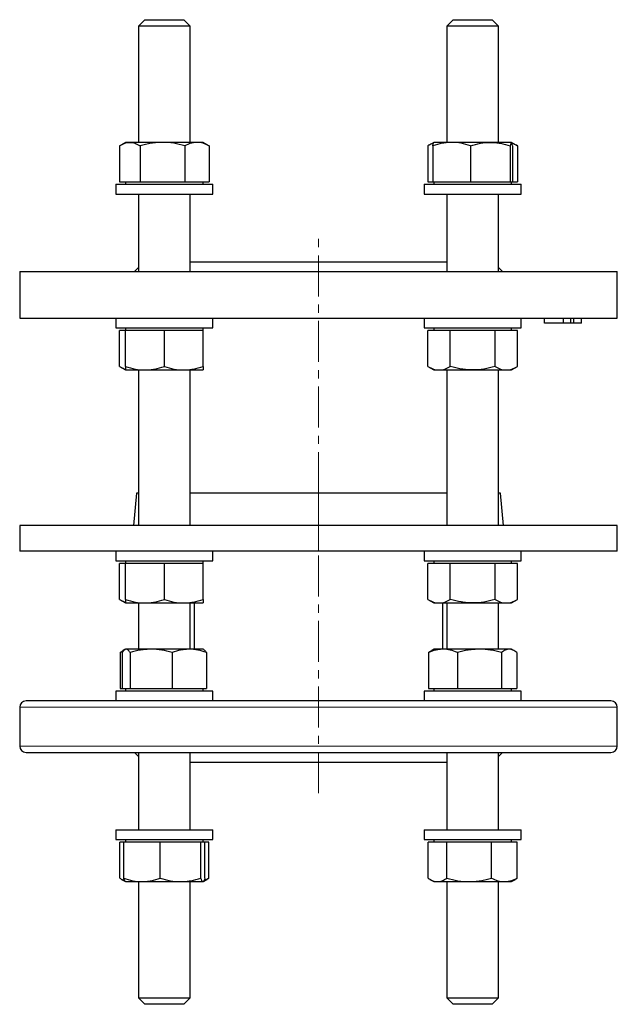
# Model space of a CAD drawing. Header units: millimetres. Extents: x 91 to 748, y 48 to 707.
# Tile 1 of 2: x 105 to 290, y 48 to 353. Entities that reach past the tile are written whole.
import ezdxf

# ---------------------------------------------------------------- set-up
doc = ezdxf.new("R2010")
doc.units = ezdxf.units.MM
doc.linetypes.add('CENTERX2', pattern=[20.32, 12.7, -2.54, 2.54, -2.54])
doc.layers.add('FORMAT', color=7, linetype='Continuous')

msp = doc.modelspace()

# ---------------------------------------------------------------- linework, layer by layer
at = {"color": 7, "linetype": 'Continuous', "lineweight": 25}
for p, q in [((143.72, 353.4), (141.72, 351.4)), ((141.72, 351.4), (141.72, 315.4)), ((156.84, 351.4), (141.72, 351.4)), ((143.72, 353.4), (155.06, 353.4)), ((155.06, 353.4), (155.72, 353.4)), ((157.72, 351.4), (155.72, 353.4)), ((157.72, 351.4), (156.84, 351.4)), ((157.72, 315.4), (157.72, 351.4)), ((239.18, 353.4), (237.18, 351.4)), ((237.18, 351.4), (237.18, 315.4)), ((253.18, 351.4), (237.18, 351.4)), ((239.18, 353.4), (251.18, 353.4)), ((253.18, 351.4), (251.18, 353.4)), ((253.18, 315.4), (253.18, 351.4)), ((135.88, 314.33), (135.88, 303.2)), ((137.72, 315.4), (136.22, 314.54)), ((139.04, 315.4), (137.72, 315.4)), ((149.13, 315.4), (139.04, 315.4)), ((142.21, 314.33), (142.21, 303.2)), ((159.8, 315.4), (149.13, 315.4)), ((156.05, 314.33), (156.05, 303.2)), ((161.72, 315.4), (159.8, 315.4)), ((163.21, 314.53), (161.72, 315.4)), ((163.21, 314.53), (163.56, 314.33)), ((163.56, 314.33), (163.56, 303.2)), ((231.33, 314.33), (231.33, 303.2)), ((233.16, 315.39), (231.68, 314.53)), ((232.85, 314.33), (232.85, 303.2)), ((233.18, 315.4), (233.16, 315.39)), ((238.68, 315.4), (233.18, 315.4)), ((250.66, 315.4), (238.68, 315.4)), ((244.5, 314.33), (244.5, 303.2)), ((257.16, 315.4), (250.66, 315.4)), ((256.83, 314.33), (256.83, 303.2)), ((257.18, 315.4), (257.16, 315.4)), ((257.19, 315.39), (257.18, 315.4)), ((258.67, 314.54), (257.21, 315.38)), ((257.5, 314.33), (257.5, 303.2)), ((258.67, 314.53), (259.02, 314.33)), ((259.02, 314.33), (259.02, 303.2)), ((134.72, 302.4), (134.72, 299.4)), ((134.72, 302.4), (164.72, 302.4)), ((135.88, 303.2), (139.04, 303.2)), ((137.72, 303.2), (137.72, 302.4)), ((139.04, 303.2), (142.21, 303.2)), ((142.21, 303.2), (149.13, 303.2)), ((149.13, 303.2), (156.05, 303.2)), ((156.05, 303.2), (159.8, 303.2)), ((159.8, 303.2), (163.56, 303.2)), ((161.72, 302.4), (161.72, 303.2)), ((164.72, 299.4), (164.72, 302.4)), ((230.18, 302.4), (230.18, 299.4)), ((230.18, 302.4), (260.18, 302.4)), ((231.33, 303.2), (232.85, 303.2)), ((232.85, 303.2), (238.68, 303.2)), ((233.18, 303.2), (233.18, 302.4)), ((238.68, 303.2), (244.5, 303.2)), ((244.5, 303.2), (250.66, 303.2)), ((250.66, 303.2), (256.83, 303.2)), ((256.83, 303.2), (257.16, 303.2)), ((257.16, 303.2), (257.5, 303.2)), ((257.18, 302.4), (257.18, 303.2)), ((257.5, 303.2), (259.02, 303.2)), ((260.18, 299.4), (260.18, 302.4)), ((134.72, 299.4), (164.72, 299.4)), ((141.72, 299.4), (141.72, 275.4)), ((157.72, 275.4), (157.72, 299.4)), ((230.18, 299.4), (260.18, 299.4)), ((237.18, 299.4), (237.18, 275.4)), ((253.18, 275.4), (253.18, 299.4)), ((157.72, 278.4), (197.45, 278.4)), ((197.45, 278.4), (237.18, 278.4)), ((104.95, 275.4), (104.95, 260.9)), ((104.95, 275.4), (197.45, 275.4)), ((141.72, 276.67), (140.45, 275.4)), ((197.45, 275.4), (289.95, 275.4)), ((254.45, 275.4), (253.18, 276.67)), ((289.95, 260.9), (289.95, 275.4)), ((104.95, 260.9), (197.45, 260.9)), ((134.72, 260.9), (134.72, 257.9)), ((164.72, 257.9), (164.72, 260.9)), ((197.45, 260.9), (289.95, 260.9)), ((230.18, 260.9), (230.18, 257.9)), ((260.18, 257.9), (260.18, 260.9)), ((267.45, 259.4), (267.45, 260.9)), ((273.3, 259.4), (267.45, 259.4)), ((273.3, 259.4), (273.3, 260.9)), ((275.59, 259.4), (273.3, 259.4)), ((275.59, 259.4), (275.59, 260.9)), ((276.5, 259.4), (275.59, 259.4)), ((276.5, 259.4), (276.5, 260.9)), ((278.87, 259.4), (276.5, 259.4)), ((278.87, 259.4), (278.87, 260.9)), ((134.72, 257.9), (164.72, 257.9)), ((135.86, 245.97), (135.86, 257.1)), ((137.72, 257.1), (135.86, 257.1)), ((137.72, 257.9), (137.72, 257.1)), ((137.72, 245.97), (137.72, 257.1)), ((143.72, 257.1), (137.72, 257.1)), ((149.72, 257.1), (143.72, 257.1)), ((149.72, 245.97), (149.72, 257.1)), ((155.72, 257.1), (149.72, 257.1)), ((161.72, 257.1), (155.72, 257.1)), ((161.72, 257.1), (161.72, 257.9)), ((161.72, 245.97), (161.72, 257.1)), ((230.18, 257.9), (260.18, 257.9)), ((231.32, 245.97), (231.32, 257.1)), ((234.78, 257.1), (231.32, 257.1)), ((233.18, 257.9), (233.18, 257.1)), ((238.25, 257.1), (234.78, 257.1)), ((238.25, 245.97), (238.25, 257.1)), ((245.18, 257.1), (238.25, 257.1)), ((252.1, 257.1), (245.18, 257.1)), ((252.1, 245.97), (252.1, 257.1)), ((255.57, 257.1), (252.1, 257.1)), ((259.03, 257.1), (255.57, 257.1)), ((257.18, 257.1), (257.18, 257.9)), ((259.03, 245.97), (259.03, 257.1)), ((135.86, 245.97), (137.72, 244.9)), ((137.72, 244.9), (143.72, 244.9)), ((141.72, 244.9), (141.72, 196.73)), ((143.72, 244.9), (155.72, 244.9)), ((155.72, 244.9), (161.72, 244.9)), ((157.72, 196.73), (157.72, 244.9)), ((231.32, 245.97), (233.18, 244.9)), ((233.18, 244.9), (234.78, 244.9)), ((234.78, 244.9), (245.18, 244.9)), ((237.18, 244.9), (237.18, 196.73)), ((245.18, 244.9), (255.57, 244.9)), ((253.18, 196.73), (253.18, 244.9)), ((255.57, 244.9), (257.18, 244.9)), ((257.18, 244.9), (259.03, 245.97)), ((141.07, 206.73), (140.2, 196.73)), ((141.72, 206.73), (141.07, 206.73)), ((237.18, 206.73), (157.72, 206.73)), ((253.82, 206.73), (253.18, 206.73)), ((254.7, 196.73), (253.82, 206.73)), ((104.95, 196.73), (104.95, 188.73)), ((289.95, 196.73), (104.95, 196.73)), ((289.95, 188.73), (289.95, 196.73)), ((289.95, 188.73), (104.95, 188.73)), ((134.72, 188.73), (134.72, 185.73)), ((164.72, 185.73), (164.72, 188.73)), ((230.18, 188.73), (230.18, 185.73)), ((260.18, 185.73), (260.18, 188.73)), ((134.72, 185.73), (164.72, 185.73)), ((135.86, 173.8), (135.86, 184.93)), ((137.72, 184.93), (135.86, 184.93)), ((137.72, 185.73), (137.72, 184.93)), ((137.72, 173.8), (137.72, 184.93)), ((143.72, 184.93), (137.72, 184.93)), ((149.72, 184.93), (143.72, 184.93)), ((149.72, 173.8), (149.72, 184.93)), ((155.72, 184.93), (149.72, 184.93)), ((161.72, 184.93), (155.72, 184.93)), ((161.72, 184.93), (161.72, 185.73)), ((161.72, 173.8), (161.72, 184.93)), ((230.18, 185.73), (260.18, 185.73)), ((231.32, 173.8), (231.32, 184.93)), ((234.78, 184.93), (231.32, 184.93)), ((233.18, 185.73), (233.18, 184.93)), ((238.25, 184.93), (234.78, 184.93)), ((238.25, 173.8), (238.25, 184.93)), ((245.18, 184.93), (238.25, 184.93)), ((252.1, 184.93), (245.18, 184.93)), ((252.1, 173.8), (252.1, 184.93)), ((255.57, 184.93), (252.1, 184.93)), ((259.03, 184.93), (255.57, 184.93)), ((257.18, 184.93), (257.18, 185.73)), ((259.03, 173.8), (259.03, 184.93)), ((135.86, 173.8), (137.72, 172.73)), ((137.72, 172.73), (143.72, 172.73)), ((141.72, 172.73), (141.72, 158.4)), ((143.72, 172.73), (155.72, 172.73)), ((155.72, 172.73), (161.72, 172.73)), ((157.72, 158.4), (157.72, 172.73)), ((158.95, 172.73), (158.95, 158.4)), ((231.32, 173.8), (233.18, 172.73)), ((233.18, 172.73), (234.78, 172.73)), ((234.78, 172.73), (245.18, 172.73)), ((235.95, 158.4), (235.95, 172.73)), ((237.18, 172.73), (237.18, 158.4)), ((245.18, 172.73), (255.57, 172.73)), ((253.18, 158.4), (253.18, 172.73)), ((255.57, 172.73), (257.18, 172.73)), ((257.18, 172.73), (259.03, 173.8)), ((136.07, 157.33), (136.07, 146.2)), ((136.69, 157.33), (136.69, 146.2)), ((137.48, 158.26), (136.95, 157.96)), ((137.72, 158.4), (137.52, 158.29)), ((137.9, 158.4), (137.72, 158.4)), ((145.63, 158.4), (137.9, 158.4)), ((139.11, 157.33), (139.11, 146.2)), ((157.44, 158.4), (145.63, 158.4)), ((152.14, 157.33), (152.14, 146.2)), ((161.72, 158.4), (157.44, 158.4)), ((161.91, 158.29), (161.72, 158.4)), ((162.74, 157.33), (162.74, 146.2)), ((231.53, 157.33), (231.53, 146.2)), ((233.18, 158.4), (232.41, 157.96)), ((235.99, 158.4), (233.18, 158.4)), ((247.27, 158.4), (235.99, 158.4)), ((240.45, 157.33), (240.45, 146.2)), ((256.46, 158.4), (247.27, 158.4)), ((254.1, 157.33), (254.1, 146.2)), ((257.18, 158.4), (256.46, 158.4)), ((257.94, 157.96), (257.18, 158.4)), ((258.82, 157.33), (258.82, 146.2)), ((134.72, 145.4), (134.72, 142.4)), ((164.72, 145.4), (134.72, 145.4)), ((136.07, 146.2), (136.69, 146.2)), ((136.69, 146.2), (137.9, 146.2)), ((137.72, 146.2), (137.72, 145.4)), ((137.9, 146.2), (139.11, 146.2)), ((139.11, 146.2), (145.63, 146.2)), ((145.63, 146.2), (152.14, 146.2)), ((152.14, 146.2), (157.44, 146.2)), ((157.44, 146.2), (162.74, 146.2)), ((161.72, 145.4), (161.72, 146.2)), ((164.72, 142.4), (164.72, 145.4)), ((230.18, 145.4), (230.18, 142.4)), ((245.18, 145.4), (230.18, 145.4)), ((231.53, 146.2), (235.99, 146.2)), ((233.18, 146.2), (233.18, 145.4)), ((235.99, 146.2), (240.45, 146.2)), ((240.45, 146.2), (247.27, 146.2)), ((260.18, 145.4), (245.18, 145.4)), ((247.27, 146.2), (254.1, 146.2)), ((254.1, 146.2), (256.46, 146.2)), ((256.46, 146.2), (258.82, 146.2)), ((257.18, 145.4), (257.18, 146.2)), ((260.18, 142.4), (260.18, 145.4)), ((104.95, 140.4), (104.95, 128.4)), ((287.95, 142.4), (106.95, 142.4)), ((289.95, 128.4), (289.95, 140.4)), ((106.95, 126.4), (287.95, 126.4)), ((140.45, 126.4), (141.72, 125.13)), ((141.72, 126.4), (141.72, 102.4)), ((157.72, 102.4), (157.72, 126.4)), ((237.18, 126.4), (237.18, 102.4)), ((253.18, 125.13), (254.45, 126.4)), ((253.18, 102.4), (253.18, 126.4)), ((157.72, 123.4), (237.18, 123.4)), ((134.72, 102.4), (134.72, 99.4)), ((134.72, 102.4), (164.72, 102.4)), ((164.72, 99.4), (164.72, 102.4)), ((230.18, 102.4), (230.18, 99.4)), ((230.18, 102.4), (260.18, 102.4)), ((260.18, 99.4), (260.18, 102.4)), ((134.72, 99.4), (164.72, 99.4)), ((135.91, 87.47), (135.91, 98.6)), ((137.14, 98.6), (135.91, 98.6)), ((137.14, 87.47), (137.14, 98.6)), ((142.81, 98.6), (137.14, 98.6)), ((137.72, 99.4), (137.72, 98.6)), ((148.47, 98.6), (142.81, 98.6)), ((148.47, 87.47), (148.47, 98.6)), ((154.76, 98.6), (148.47, 98.6)), ((161.05, 98.6), (154.76, 98.6)), ((161.05, 87.47), (161.05, 98.6)), ((161.67, 98.6), (161.05, 98.6)), ((162.29, 98.6), (161.67, 98.6)), ((161.72, 98.6), (161.72, 99.4)), ((162.29, 87.47), (162.29, 98.6)), ((163.52, 98.6), (162.29, 98.6)), ((163.52, 87.47), (163.52, 98.6)), ((230.18, 99.4), (260.18, 99.4)), ((231.37, 87.47), (231.37, 98.6)), ((234.29, 98.6), (231.37, 98.6)), ((233.18, 99.4), (233.18, 98.6)), ((237.2, 98.6), (234.29, 98.6)), ((237.2, 87.47), (237.2, 98.6)), ((244.1, 98.6), (237.2, 98.6)), ((251, 98.6), (244.1, 98.6)), ((251, 87.47), (251, 98.6)), ((254.99, 98.6), (251, 98.6)), ((258.98, 98.6), (254.99, 98.6)), ((257.18, 98.6), (257.18, 99.4)), ((258.98, 87.47), (258.98, 98.6)), ((136.49, 87.11), (137.67, 86.43)), ((137.67, 86.43), (137.72, 86.4)), ((137.72, 86.4), (142.81, 86.4)), ((141.72, 86.4), (141.72, 50.4)), ((142.81, 86.4), (154.76, 86.4)), ((154.76, 86.4), (161.67, 86.4)), ((157.72, 50.4), (157.72, 86.4)), ((161.67, 86.4), (161.72, 86.4)), ((161.72, 86.4), (161.77, 86.43)), ((161.8, 86.45), (162.94, 87.11)), ((231.95, 87.11), (233.18, 86.4)), ((233.18, 86.4), (234.29, 86.4)), ((234.29, 86.4), (244.1, 86.4)), ((237.18, 86.4), (237.18, 50.4)), ((244.1, 86.4), (254.99, 86.4)), ((253.18, 50.4), (253.18, 86.4)), ((254.99, 86.4), (257.18, 86.4)), ((257.18, 86.4), (258.4, 87.11)), ((141.72, 50.4), (143.72, 48.4)), ((141.72, 50.4), (156.84, 50.4)), ((155.72, 48.4), (157.72, 50.4)), ((156.84, 50.4), (157.72, 50.4)), ((237.18, 50.4), (239.18, 48.4)), ((237.18, 50.4), (253.18, 50.4)), ((251.18, 48.4), (253.18, 50.4)), ((155.06, 48.4), (143.72, 48.4)), ((155.72, 48.4), (155.06, 48.4)), ((251.18, 48.4), (239.18, 48.4))]:
    msp.add_line(p, q, dxfattribs=at)
at = {"color": 8, "linetype": 'Continuous', "lineweight": 18}
for p, q in [((289.95, 140.4), (104.95, 140.4)), ((104.95, 128.4), (289.95, 128.4))]:
    msp.add_line(p, q, dxfattribs=at)
at = {"color": 7, "linetype": 'Continuous', "lineweight": 25}
for centre, start, end in [((106.95, 140.4), 90, 180), ((287.95, 140.4), 0, 90), ((106.95, 128.4), 180, 270), ((287.95, 128.4), 270, 0)]:
    msp.add_arc(centre, 2, start, end, dxfattribs=at)
for points, knots in [([(135.88, 314.33), (136.39, 314.65), (136.92, 314.92), (137.98, 315.3), (138.51, 315.4), (139.04, 315.4)], [0, 0, 0, 0, 0.5, 0.5, 1, 1, 1, 1]), ([(139.04, 315.4), (139.31, 315.4), (139.58, 315.37), (140.12, 315.27), (140.39, 315.2), (141.18, 314.92), (141.7, 314.65), (142.21, 314.33)], [0, 0, 0, 0, 0.25, 0.25, 0.5, 0.5, 1, 1, 1, 1]), ([(149.13, 315.4), (148.55, 315.4), (147.96, 315.37), (146.79, 315.28), (146.21, 315.2), (144.48, 314.92), (143.34, 314.65), (142.21, 314.33)], [0, 0, 0, 0, 0.25, 0.25, 0.5, 0.5, 1, 1, 1, 1]), ([(156.05, 314.33), (154.92, 314.65), (153.78, 314.92), (151.48, 315.3), (150.31, 315.4), (149.13, 315.4)], [0, 0, 0, 0, 0.5, 0.5, 1, 1, 1, 1]), ([(159.8, 315.4), (159.49, 315.4), (159.17, 315.37), (158.53, 315.28), (158.22, 315.2), (157.28, 314.92), (156.67, 314.65), (156.05, 314.33)], [0, 0, 0, 0, 0.25, 0.25, 0.5, 0.5, 1, 1, 1, 1]), ([(163.56, 314.33), (162.94, 314.65), (162.32, 314.92), (161.07, 315.3), (160.44, 315.4), (159.8, 315.4)], [0, 0, 0, 0, 0.5, 0.5, 1, 1, 1, 1]), ([(233.04, 315.15), (232.85, 315.09), (232.47, 314.95), (231.9, 314.67), (231.52, 314.44), (231.33, 314.33)], [0, 0, 0, 0, 0.32139, 0.66068, 1, 1, 1, 1]), ([(238.68, 315.4), (238.18, 315.4), (237.69, 315.37), (236.71, 315.28), (236.22, 315.2), (234.76, 314.92), (233.8, 314.65), (232.85, 314.33)], [0, 0, 0, 0, 0.25, 0.25, 0.5, 0.5, 1, 1, 1, 1]), ([(232.85, 314.33), (232.87, 314.43), (232.91, 314.64), (232.96, 314.9), (233.02, 315.12), (233.07, 315.27), (233.12, 315.37), (233.15, 315.38), (233.16, 315.38)], [0, 0, 0, 0, 0.180027, 0.360104, 0.540088, 0.723471, 0.906971, 1, 1, 1, 1]), ([(244.5, 314.33), (243.55, 314.65), (242.59, 314.92), (240.65, 315.3), (239.67, 315.4), (238.68, 315.4)], [0, 0, 0, 0, 0.5, 0.5, 1, 1, 1, 1]), ([(244.5, 314.33), (245.51, 314.65), (246.53, 314.92), (248.59, 315.3), (249.62, 315.4), (250.66, 315.4)], [0, 0, 0, 0, 0.5, 0.5, 1, 1, 1, 1]), ([(250.66, 315.4), (251.19, 315.4), (251.71, 315.37), (252.76, 315.27), (253.28, 315.2), (254.82, 314.92), (255.83, 314.65), (256.83, 314.33)], [0, 0, 0, 0, 0.25, 0.25, 0.5, 0.5, 1, 1, 1, 1]), ([(257.16, 315.4), (257.13, 315.4), (257.1, 315.37), (257.05, 315.28), (257.02, 315.2), (256.94, 314.92), (256.88, 314.65), (256.83, 314.33)], [0, 0, 0, 0, 0.25, 0.25, 0.5, 0.5, 1, 1, 1, 1]), ([(257.5, 314.33), (257.44, 314.65), (257.39, 314.92), (257.27, 315.3), (257.22, 315.4), (257.16, 315.4)], [0, 0, 0, 0, 0.5, 0.5, 1, 1, 1, 1]), ([(259.02, 314.33), (258.81, 314.43), (258.41, 314.64), (257.85, 314.88), (257.5, 315), (257.35, 315.05)], [0, 0, 0, 0, 0.366969, 0.734041, 1, 1, 1, 1]), ([(135.86, 245.97), (136.05, 245.87), (136.42, 245.66), (136.99, 245.4), (137.42, 245.23), (137.66, 245.16), (137.72, 245.15)], [0, 0, 0, 0, 0.30517, 0.610427, 0.915525, 1, 1, 1, 1]), ([(137.72, 245.97), (138.7, 245.64), (139.69, 245.37), (141.68, 245), (142.69, 244.9), (143.72, 244.9)], [0, 0, 0, 0, 0.5, 0.5, 1, 1, 1, 1]), ([(137.72, 245.97), (137.72, 245.65), (137.72, 245.37), (137.72, 245), (137.72, 244.9), (137.72, 244.9)], [0, 0, 0, 0, 0.5, 0.5, 1, 1, 1, 1]), ([(143.72, 244.9), (144.22, 244.9), (144.74, 244.92), (145.75, 245.02), (146.25, 245.09), (147.75, 245.37), (148.74, 245.64), (149.72, 245.97)], [0, 0, 0, 0, 0.25, 0.25, 0.5, 0.5, 1, 1, 1, 1]), ([(149.72, 245.97), (150.7, 245.64), (151.69, 245.37), (153.68, 245), (154.69, 244.9), (155.72, 244.9)], [0, 0, 0, 0, 0.5, 0.5, 1, 1, 1, 1]), ([(155.72, 244.9), (156.22, 244.9), (156.74, 244.92), (157.75, 245.02), (158.25, 245.09), (159.75, 245.37), (160.74, 245.64), (161.72, 245.97)], [0, 0, 0, 0, 0.25, 0.25, 0.5, 0.5, 1, 1, 1, 1]), ([(161.72, 245.97), (161.72, 245.65), (161.72, 245.37), (161.72, 245), (161.72, 244.9), (161.72, 244.9)], [0, 0, 0, 0, 0.5, 0.5, 1, 1, 1, 1]), ([(231.32, 245.97), (231.89, 245.64), (232.46, 245.37), (233.61, 245), (234.19, 244.9), (234.78, 244.9)], [0, 0, 0, 0, 0.5, 0.5, 1, 1, 1, 1]), ([(234.78, 244.9), (235.08, 244.9), (235.37, 244.92), (235.96, 245.02), (236.25, 245.09), (237.11, 245.37), (237.68, 245.64), (238.25, 245.97)], [0, 0, 0, 0, 0.25, 0.25, 0.5, 0.5, 1, 1, 1, 1]), ([(245.18, 244.9), (244.59, 244.9), (244, 244.92), (242.82, 245.02), (242.24, 245.1), (240.5, 245.38), (239.37, 245.65), (238.25, 245.97)], [0, 0, 0, 0, 0.25, 0.25, 0.5, 0.5, 1, 1, 1, 1]), ([(252.1, 245.97), (250.98, 245.65), (249.82, 245.37), (247.51, 245), (246.35, 244.9), (245.18, 244.9)], [0, 0, 0, 0, 0.5, 0.5, 1, 1, 1, 1]), ([(252.1, 245.97), (252.67, 245.64), (253.24, 245.37), (254.39, 245), (254.98, 244.9), (255.57, 244.9)], [0, 0, 0, 0, 0.5, 0.5, 1, 1, 1, 1]), ([(255.57, 244.9), (255.86, 244.9), (256.16, 244.92), (256.74, 245.02), (257.03, 245.09), (257.9, 245.37), (258.47, 245.64), (259.03, 245.97)], [0, 0, 0, 0, 0.25, 0.25, 0.5, 0.5, 1, 1, 1, 1]), ([(135.86, 173.8), (136.05, 173.7), (136.42, 173.49), (136.99, 173.23), (137.42, 173.06), (137.66, 172.99), (137.72, 172.98)], [0, 0, 0, 0, 0.3051705, 0.6104273, 0.9155251, 1, 1, 1, 1]), ([(137.72, 173.8), (138.7, 173.47), (139.69, 173.2), (141.68, 172.83), (142.69, 172.73), (143.72, 172.73)], [0, 0, 0, 0, 0.5, 0.5, 1, 1, 1, 1]), ([(137.72, 173.8), (137.72, 173.48), (137.72, 173.2), (137.72, 172.83), (137.72, 172.73), (137.72, 172.73)], [0, 0, 0, 0, 0.5, 0.5, 1, 1, 1, 1]), ([(143.72, 172.73), (144.22, 172.73), (144.74, 172.75), (145.75, 172.85), (146.25, 172.92), (147.75, 173.2), (148.74, 173.47), (149.72, 173.8)], [0, 0, 0, 0, 0.25, 0.25, 0.5, 0.5, 1, 1, 1, 1]), ([(149.72, 173.8), (150.7, 173.47), (151.69, 173.2), (153.68, 172.83), (154.69, 172.73), (155.72, 172.73)], [0, 0, 0, 0, 0.5, 0.5, 1, 1, 1, 1]), ([(155.72, 172.73), (156.22, 172.73), (156.74, 172.75), (157.75, 172.85), (158.25, 172.92), (159.75, 173.2), (160.74, 173.47), (161.72, 173.8)], [0, 0, 0, 0, 0.25, 0.25, 0.5, 0.5, 1, 1, 1, 1]), ([(161.72, 173.8), (161.72, 173.48), (161.72, 173.2), (161.72, 172.83), (161.72, 172.73), (161.72, 172.73)], [0, 0, 0, 0, 0.5, 0.5, 1, 1, 1, 1]), ([(231.32, 173.8), (231.89, 173.47), (232.46, 173.2), (233.61, 172.83), (234.19, 172.73), (234.78, 172.73)], [0, 0, 0, 0, 0.5, 0.5, 1, 1, 1, 1]), ([(234.78, 172.73), (235.08, 172.73), (235.37, 172.75), (235.96, 172.85), (236.25, 172.92), (237.11, 173.2), (237.68, 173.47), (238.25, 173.8)], [0, 0, 0, 0, 0.25, 0.25, 0.5, 0.5, 1, 1, 1, 1]), ([(245.18, 172.73), (244.59, 172.73), (244, 172.75), (242.82, 172.85), (242.24, 172.93), (240.5, 173.21), (239.37, 173.48), (238.25, 173.8)], [0, 0, 0, 0, 0.25, 0.25, 0.5, 0.5, 1, 1, 1, 1]), ([(252.1, 173.8), (250.98, 173.48), (249.82, 173.2), (247.51, 172.83), (246.35, 172.73), (245.18, 172.73)], [0, 0, 0, 0, 0.5, 0.5, 1, 1, 1, 1]), ([(252.1, 173.8), (252.67, 173.47), (253.24, 173.2), (254.39, 172.83), (254.98, 172.73), (255.57, 172.73)], [0, 0, 0, 0, 0.5, 0.5, 1, 1, 1, 1]), ([(255.57, 172.73), (255.86, 172.73), (256.16, 172.75), (256.74, 172.85), (257.03, 172.92), (257.9, 173.2), (258.47, 173.47), (259.03, 173.8)], [0, 0, 0, 0, 0.25, 0.25, 0.5, 0.5, 1, 1, 1, 1]), ([(136.07, 157.33), (136.17, 157.41), (136.37, 157.57), (136.66, 157.78), (136.86, 157.9), (136.95, 157.95)], [0, 0, 0, 0, 0.340809, 0.681878, 1, 1, 1, 1]), ([(136.92, 157.67), (136.86, 157.65), (136.58, 157.55), (136.3, 157.43), (136.07, 157.33)], [0, 0, 0, 0, 0.190869, 1, 1, 1, 1]), ([(137.9, 158.4), (137.8, 158.4), (137.69, 158.37), (137.49, 158.28), (137.39, 158.2), (137.09, 157.92), (136.89, 157.65), (136.69, 157.33)], [0, 0, 0, 0, 0.25, 0.25, 0.5, 0.5, 1, 1, 1, 1]), ([(139.11, 157.33), (138.91, 157.65), (138.71, 157.92), (138.31, 158.3), (138.11, 158.4), (137.9, 158.4)], [0, 0, 0, 0, 0.5, 0.5, 1, 1, 1, 1]), ([(145.63, 158.4), (145.07, 158.4), (144.52, 158.37), (143.41, 158.27), (142.86, 158.2), (141.23, 157.92), (140.17, 157.65), (139.11, 157.33)], [0, 0, 0, 0, 0.25, 0.25, 0.5, 0.5, 1, 1, 1, 1]), ([(152.14, 157.33), (151.08, 157.65), (149.99, 157.92), (147.82, 158.3), (146.73, 158.4), (145.63, 158.4)], [0, 0, 0, 0, 0.5, 0.5, 1, 1, 1, 1]), ([(157.44, 158.4), (156.99, 158.4), (156.54, 158.37), (155.64, 158.28), (155.2, 158.2), (153.88, 157.92), (153, 157.65), (152.14, 157.33)], [0, 0, 0, 0, 0.25, 0.25, 0.5, 0.5, 1, 1, 1, 1]), ([(162.74, 157.33), (161.88, 157.65), (161, 157.92), (159.24, 158.3), (158.34, 158.4), (157.44, 158.4)], [0, 0, 0, 0, 0.5, 0.5, 1, 1, 1, 1]), ([(161.9, 158.28), (161.93, 158.27), (162.03, 158.22), (162.18, 158.08), (162.37, 157.87), (162.56, 157.62), (162.68, 157.43), (162.74, 157.33)], [0, 0, 0, 0, 0.105756, 0.326292, 0.550812, 0.775435, 1, 1, 1, 1]), ([(235.99, 158.4), (235.61, 158.4), (235.23, 158.37), (234.48, 158.28), (234.11, 158.2), (232.99, 157.92), (232.26, 157.65), (231.53, 157.33)], [0, 0, 0, 0, 0.25, 0.25, 0.5, 0.5, 1, 1, 1, 1]), ([(231.53, 157.33), (231.67, 157.44), (231.95, 157.67), (232.25, 157.87), (232.4, 157.95), (232.41, 157.96)], [0, 0, 0, 0, 0.482673, 0.965304, 1, 1, 1, 1]), ([(240.45, 157.33), (239.72, 157.65), (238.99, 157.92), (237.5, 158.3), (236.75, 158.4), (235.99, 158.4)], [0, 0, 0, 0, 0.5, 0.5, 1, 1, 1, 1]), ([(247.27, 158.4), (246.69, 158.4), (246.11, 158.37), (244.96, 158.28), (244.39, 158.2), (242.69, 157.92), (241.57, 157.65), (240.45, 157.33)], [0, 0, 0, 0, 0.25, 0.25, 0.5, 0.5, 1, 1, 1, 1]), ([(254.1, 157.33), (252.98, 157.65), (251.86, 157.92), (249.58, 158.3), (248.44, 158.4), (247.27, 158.4)], [0, 0, 0, 0, 0.5, 0.5, 1, 1, 1, 1]), ([(256.46, 158.4), (256.26, 158.4), (256.06, 158.37), (255.65, 158.27), (255.46, 158.2), (254.86, 157.92), (254.48, 157.65), (254.1, 157.33)], [0, 0, 0, 0, 0.25, 0.25, 0.5, 0.5, 1, 1, 1, 1]), ([(258.82, 157.33), (258.43, 157.65), (258.04, 157.92), (257.25, 158.3), (256.86, 158.4), (256.46, 158.4)], [0, 0, 0, 0, 0.5, 0.5, 1, 1, 1, 1]), ([(135.91, 87.47), (136.07, 87.37), (136.39, 87.16), (136.86, 86.9), (137.22, 86.73), (137.43, 86.66), (137.47, 86.65)], [0, 0, 0, 0, 0.3057082, 0.6115029, 0.9171382, 1, 1, 1, 1]), ([(137.14, 87.47), (138.07, 87.14), (139, 86.87), (140.89, 86.5), (141.84, 86.4), (142.81, 86.4)], [0, 0, 0, 0, 0.5, 0.5, 1, 1, 1, 1]), ([(137.67, 86.43), (137.64, 86.45), (137.58, 86.49), (137.48, 86.62), (137.37, 86.84), (137.25, 87.12), (137.18, 87.36), (137.14, 87.47)], [0, 0, 0, 0, 0.135676, 0.35068, 0.565706, 0.782843, 1, 1, 1, 1]), ([(142.81, 86.4), (143.29, 86.4), (143.77, 86.42), (144.73, 86.52), (145.2, 86.59), (146.62, 86.87), (147.55, 87.14), (148.47, 87.47)], [0, 0, 0, 0, 0.25, 0.25, 0.5, 0.5, 1, 1, 1, 1]), ([(148.47, 87.47), (149.5, 87.14), (150.54, 86.87), (152.63, 86.5), (153.69, 86.4), (154.76, 86.4)], [0, 0, 0, 0, 0.5, 0.5, 1, 1, 1, 1]), ([(154.76, 86.4), (155.29, 86.4), (155.83, 86.42), (156.89, 86.52), (157.42, 86.59), (158.99, 86.87), (160.02, 87.14), (161.05, 87.47)], [0, 0, 0, 0, 0.25, 0.25, 0.5, 0.5, 1, 1, 1, 1]), ([(161.67, 86.4), (161.61, 86.4), (161.56, 86.42), (161.46, 86.52), (161.4, 86.6), (161.25, 86.88), (161.15, 87.15), (161.05, 87.47)], [0, 0, 0, 0, 0.25, 0.25, 0.5, 0.5, 1, 1, 1, 1]), ([(162.29, 87.47), (162.19, 87.15), (162.08, 86.87), (161.88, 86.5), (161.77, 86.4), (161.67, 86.4)], [0, 0, 0, 0, 0.5, 0.5, 1, 1, 1, 1]), ([(162.06, 86.86), (162.14, 86.88), (162.42, 86.97), (162.91, 87.18), (163.31, 87.37), (163.52, 87.47)], [0, 0, 0, 0, 0.153188, 0.576648, 1, 1, 1, 1]), ([(163.52, 87.47), (163.36, 87.36), (163.17, 87.23), (162.98, 87.13), (162.94, 87.11)], [0, 0, 0, 0, 0.8207092, 1, 1, 1, 1]), ([(231.37, 87.47), (231.85, 87.14), (232.33, 86.87), (233.3, 86.5), (233.79, 86.4), (234.29, 86.4)], [0, 0, 0, 0, 0.5, 0.5, 1, 1, 1, 1]), ([(234.29, 86.4), (234.53, 86.4), (234.78, 86.42), (235.27, 86.52), (235.52, 86.59), (236.25, 86.87), (236.72, 87.14), (237.2, 87.47)], [0, 0, 0, 0, 0.25, 0.25, 0.5, 0.5, 1, 1, 1, 1]), ([(237.2, 87.47), (238.32, 87.15), (239.47, 86.87), (241.78, 86.5), (242.93, 86.4), (244.1, 86.4)], [0, 0, 0, 0, 0.5, 0.5, 1, 1, 1, 1]), ([(244.1, 86.4), (244.68, 86.4), (245.27, 86.42), (246.44, 86.52), (247.03, 86.6), (248.75, 86.88), (249.88, 87.15), (251, 87.47)], [0, 0, 0, 0, 0.25, 0.25, 0.5, 0.5, 1, 1, 1, 1]), ([(251, 87.47), (251.65, 87.14), (252.31, 86.87), (253.64, 86.5), (254.31, 86.4), (254.99, 86.4)], [0, 0, 0, 0, 0.5, 0.5, 1, 1, 1, 1]), ([(254.99, 86.4), (255.33, 86.4), (255.67, 86.42), (256.34, 86.52), (256.67, 86.59), (257.67, 86.87), (258.33, 87.14), (258.98, 87.47)], [0, 0, 0, 0, 0.25, 0.25, 0.5, 0.5, 1, 1, 1, 1]), ([(258.98, 87.47), (258.82, 87.36), (258.63, 87.23), (258.44, 87.13), (258.4, 87.11)], [0, 0, 0, 0, 0.820709, 1, 1, 1, 1])]:
    msp.add_open_spline(points, degree=3, knots=knots, dxfattribs=at)
at = {"layer": 'FORMAT', "linetype": 'CENTERX2', "lineweight": 18}
for p, q in [((197.45, 206.73), (197.45, 285.91)), ((197.45, 196.73), (197.45, 206.73)), ((197.45, 196.73), (197.45, 188.73)), ((197.45, 113.8), (197.45, 188.73))]:
    msp.add_line(p, q, dxfattribs=at)

doc.saveas('drawing.dxf')
